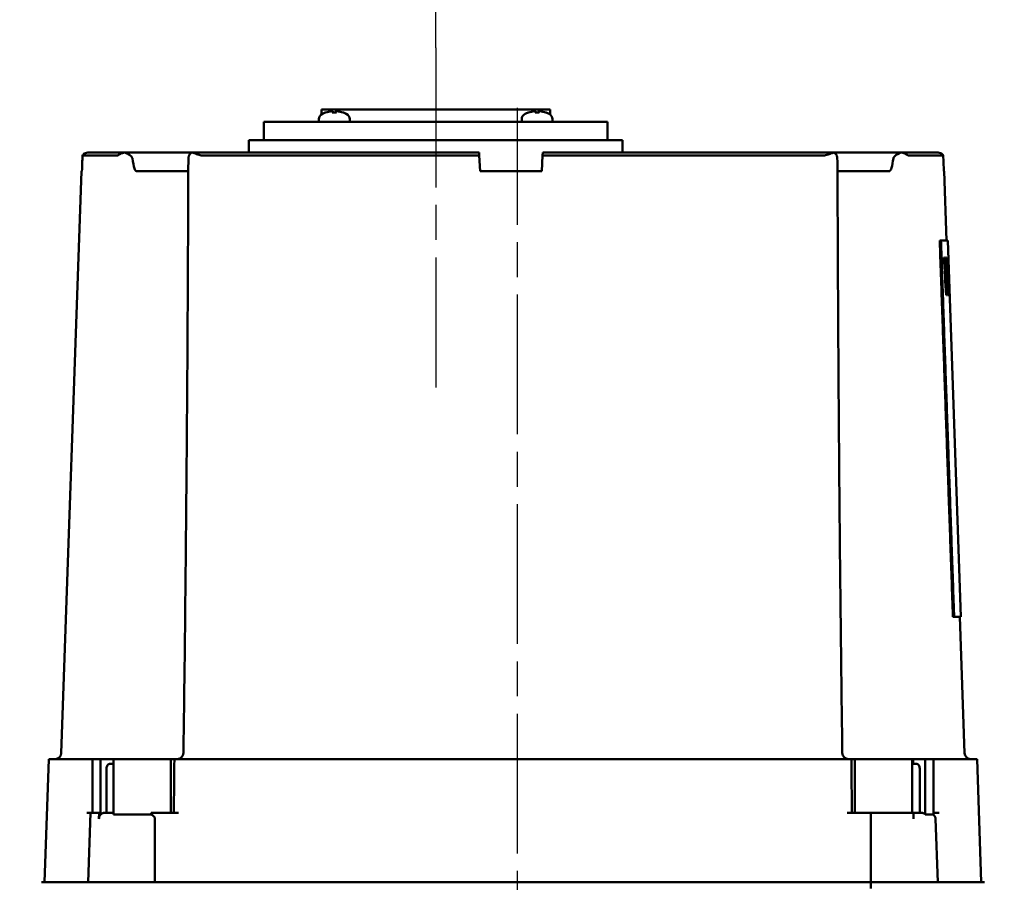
# Model space of a CAD drawing. Header units: millimetres. Extents: x 0 to 1680, y 0 to 1188.
# Tile 18 of 30: x 458 to 618, y 876 to 1016. Entities that reach past the tile are written whole.
import ezdxf

# ---------------------------------------------------------------- set-up
doc = ezdxf.new("R2010")
doc.units = ezdxf.units.MM
doc.header["$LTSCALE"] = 4
doc.linetypes.add('CHAIN', pattern=[0.7087, 0.4724, -0.0591, 0.1181, -0.0591])
for name, color, linetype, lineweight in [('Видимый контур (ГОСТ)', 7, 'Continuous', 50), ('Осевая линия (ГОСТ)', 7, 'Continuous', 25), ('Размер (ГОСТ)', 7, 'Continuous', 25)]:
    doc.layers.add(name, color=color, linetype=linetype, lineweight=lineweight)
doc.styles.add('Обычный текст (ГОСТ)', font='GOST Common Italic.ttf')
doc.dimstyles.new('Обычный (ГОСТ)', dxfattribs={"dimscale": 4, "dimtxt": 3.5, "dimasz": 3.5, "dimexe": 1, "dimexo": 0, "dimgap": 0.5, "dimtad": 1, "dimtxsty": 'Обычный текст (ГОСТ)', "dimblk": 'Filled-1', "dimcen": 0.09, "dimdle": 15, "dimclrd": 256, "dimclre": 256, "dimclrt": 256, "dimazin": 2, "dimtfac": 0.714286, "dimtdec": 3, "dimtmove": 0, "dimatfit": 3, "dimfxl": 1, "dimtolj": 1, "dimlwd": 25, "dimlwe": 25, "dimarcsym": 0})

# ---------------------------------------------------------------- blocks, each defined once
blk = doc.blocks.new('Filled-1')
at = {"color": 0}
for p, q in [((0, 0), (-1, 0.143)), ((-1, 0.143), (-1, -0.143)), ((-1, 0), (0, 0)), ((-1, -0.143), (0, 0))]:
    blk.add_line(p, q, dxfattribs=at)
at = {"color": 0, "flags": 128}
blk.add_lwpolyline([(-1, -0.143), (0, 0), (-1, 0.143), (-1, -0.143)], dxfattribs=at)
at = {"color": 0}
blk.add_solid([(-1, -0.143), (0, 0), (-1, 0.143), (-1, -0.143)], dxfattribs=at)
blk = doc.blocks.new('*D11')
at = {"layer": 'Defpoints', "color": 0, "linetype": 'Continuous', "transparency": 16777216}
for p in [(525.37, 1071.44), (525.37, 1011.44), (455.37, 881.94)]:
    blk.add_point(p, dxfattribs=at)
at = {"layer": 'Размер (ГОСТ)', "linetype": 'Continuous', "lineweight": 25, "transparency": 16777216}
for p, q in [((455.37, 881.94), (455.37, 1075.44)), ((525.37, 1011.44), (525.37, 1075.44)), ((469.37, 1071.44), (511.37, 1071.44))]:
    blk.add_line(p, q, dxfattribs=at)
at = {"layer": 'Размер (ГОСТ)', "linetype": 'Continuous', "lineweight": 25, "transparency": 16777216, "xscale": 14, "yscale": 14, "zscale": 14, "rotation": 180}
blk.add_blockref('Filled-1', (455.37, 1071.44), dxfattribs=at)
at = {"layer": 'Размер (ГОСТ)', "linetype": 'Continuous', "lineweight": 25, "transparency": 16777216, "xscale": 14, "yscale": 14, "zscale": 14}
blk.add_blockref('Filled-1', (525.37, 1071.44), dxfattribs=at)
at = {"layer": 'Размер (ГОСТ)', "linetype": 'Continuous', "lineweight": 25, "transparency": 16777216, "insert": (481.99, 1087.62), "char_height": 14, "attachment_point": 1, "style": 'Обычный текст (ГОСТ)'}
blk.add_mtext('\\A1;70', dxfattribs=at)
blk = doc.blocks.new('*D12')
at = {"layer": 'Defpoints', "color": 0, "linetype": 'Continuous', "transparency": 16777216}
for p in [(755.37, 1071.44), (525.37, 1011.44), (755.37, 871.1)]:
    blk.add_point(p, dxfattribs=at)
at = {"layer": 'Размер (ГОСТ)', "linetype": 'Continuous', "lineweight": 25, "transparency": 16777216}
for p, q in [((525.37, 1011.44), (525.37, 1075.44)), ((755.37, 871.1), (755.37, 1075.44)), ((539.37, 1071.44), (741.37, 1071.44))]:
    blk.add_line(p, q, dxfattribs=at)
at = {"layer": 'Размер (ГОСТ)', "linetype": 'Continuous', "lineweight": 25, "transparency": 16777216, "xscale": 14, "yscale": 14, "zscale": 14, "rotation": 180}
blk.add_blockref('Filled-1', (525.37, 1071.44), dxfattribs=at)
at = {"layer": 'Размер (ГОСТ)', "linetype": 'Continuous', "lineweight": 25, "transparency": 16777216, "xscale": 14, "yscale": 14, "zscale": 14}
blk.add_blockref('Filled-1', (755.37, 1071.44), dxfattribs=at)
at = {"layer": 'Размер (ГОСТ)', "linetype": 'Continuous', "lineweight": 25, "transparency": 16777216, "insert": (625.5, 1087.44), "char_height": 14, "attachment_point": 1, "style": 'Обычный текст (ГОСТ)'}
blk.add_mtext('\\A1;230', dxfattribs=at)

msp = doc.modelspace()

# ---------------------------------------------------------------- linework, layer by layer
at = {"layer": 'Видимый контур (ГОСТ)'}
for p, q in [((543.92, 1001.444), (506.812, 1001.444)), ((506.812, 1000.641), (506.812, 1001.444)), ((507.514, 1000.951), (507.5, 1000.951)), ((509.242, 1000.951), (508.59, 1000.951)), ((508.657, 1001.166), (508.676, 1000.951)), ((509.174, 1001.166), (509.155, 1000.951)), ((510.331, 1000.951), (510.317, 1000.951)), ((540.415, 1000.951), (540.401, 1000.951)), ((542.143, 1000.951), (541.491, 1000.951)), ((541.558, 1001.166), (541.577, 1000.951)), ((542.075, 1001.166), (542.056, 1000.951)), ((543.232, 1000.951), (543.218, 1000.951)), ((543.92, 1000.641), (543.92, 1001.444)), ((553.236, 999.444), (497.497, 999.444)), ((497.497, 996.444), (497.497, 999.444)), ((506.416, 999.844), (506.416, 999.444)), ((511.416, 999.844), (511.416, 999.444)), ((539.317, 999.844), (539.317, 999.444)), ((544.317, 999.844), (544.317, 999.444)), ((553.236, 996.444), (553.236, 999.444)), ((555.665, 996.444), (495.067, 996.444)), ((495.067, 994.444), (495.067, 996.444)), ((555.665, 994.444), (555.665, 996.444)), ((473.698, 993.982), (468.06, 993.982)), ((468.904, 994.444), (474.927, 994.444)), ((485.996, 994.444), (474.927, 994.444)), ((485.996, 994.444), (532.408, 994.444)), ((532.432, 993.982), (487.553, 993.982)), ((532.432, 993.982), (532.408, 994.444)), ((532.565, 991.444), (532.432, 993.982)), ((542.565, 991.444), (542.698, 993.982)), ((542.722, 994.444), (542.698, 993.982)), ((588.213, 993.982), (542.698, 993.982)), ((542.722, 994.444), (589.77, 994.444)), ((600.839, 994.444), (589.77, 994.444)), ((600.839, 994.444), (606.863, 994.444)), ((607.706, 993.982), (602.068, 993.982)), ((467.913, 991.444), (464.615, 897.009)), ((467.969, 991.444), (467.913, 991.444)), ((476.79, 991.444), (485.217, 991.444)), ((542.565, 991.444), (532.565, 991.444)), ((590.55, 991.444), (598.977, 991.444)), ((607.853, 991.444), (607.798, 991.444)), ((607.853, 991.444), (608.247, 980.183)), ((607.335, 980.183), (607.133, 980.183)), ((607.335, 980.183), (608.447, 980.183)), ((608.447, 980.183), (610.579, 919.133)), ((607.89, 977.406), (607.825, 977.406)), ((608.115, 977.406), (608.063, 977.406)), ((608.124, 976.368), (608.083, 976.368)), ((608.292, 977.406), (608.253, 977.406)), ((608.418, 977.406), (608.382, 977.406)), ((608.429, 976.576), (608.4, 976.576)), ((608.519, 977.406), (608.49, 977.406)), ((608.703, 971.306), (608.49, 977.406)), ((608.531, 976.704), (608.515, 976.704)), ((608.531, 976.704), (608.611, 974.411)), ((608.531, 976.704), (608.544, 976.704)), ((608.494, 973.704), (608.461, 973.704)), ((608.509, 973.012), (608.475, 973.012)), ((608.561, 973.704), (608.494, 973.704)), ((608.509, 973.012), (608.592, 973.012)), ((608.611, 974.411), (608.595, 974.411)), ((608.623, 974.411), (608.611, 974.411)), ((608.652, 973.961), (608.611, 973.961)), ((608.635, 973.734), (608.619, 973.734)), ((608.635, 973.734), (608.65, 973.734)), ((608.635, 973.734), (608.72, 971.306)), ((608.157, 972.349), (608.101, 972.349)), ((608.157, 971.306), (608.221, 971.306)), ((608.366, 972.29), (608.328, 972.29)), ((608.376, 971.306), (608.427, 971.306)), ((608.508, 971.306), (608.545, 971.306)), ((608.668, 971.306), (608.69, 971.306)), ((608.703, 971.306), (608.72, 971.306)), ((608.753, 971.306), (608.757, 971.306)), ((609.477, 919.133), (609.276, 919.133)), ((610.579, 919.133), (609.477, 919.133)), ((610.379, 919.133), (611.151, 897.009)), ((462.582, 896.044), (461.883, 876.044)), ((462.582, 896.044), (469.031, 896.044)), ((469.653, 896.044), (469.031, 896.044)), ((469.653, 896.044), (470.983, 896.044)), ((469.653, 896.044), (469.653, 887.294)), ((470.983, 896.044), (473.095, 896.044)), ((470.983, 896.044), (470.983, 887.294)), ((472.564, 895.294), (473.109, 895.294)), ((473.095, 896.044), (473.109, 896.044)), ((473.095, 896.044), (473.095, 895.294)), ((473.109, 896.044), (473.109, 887.045)), ((473.109, 896.044), (482.396, 896.044)), ((482.962, 896.044), (482.396, 896.044)), ((482.396, 896.044), (482.396, 887.294)), ((483.726, 896.044), (482.962, 896.044)), ((483.726, 896.044), (592.04, 896.044)), ((592.805, 896.044), (592.04, 896.044)), ((593.37, 896.044), (592.805, 896.044)), ((593.37, 896.044), (602.67, 896.044)), ((593.37, 896.044), (593.37, 887.294)), ((602.67, 896.044), (602.82, 896.044)), ((602.67, 896.044), (602.67, 887.294)), ((602.67, 895.294), (603.322, 895.294)), ((602.82, 896.044), (604.792, 896.044)), ((602.82, 896.044), (602.82, 895.294)), ((604.792, 896.044), (604.792, 887.045)), ((604.792, 896.044), (606.114, 896.044)), ((606.736, 896.044), (606.114, 896.044)), ((606.114, 896.044), (606.114, 887.045)), ((606.736, 896.044), (613.185, 896.044)), ((613.185, 896.044), (613.883, 876.044)), ((471.96, 887.294), (471.96, 894.494)), ((603.886, 894.494), (603.886, 887.294)), ((469.347, 887.294), (468.74, 887.294)), ((469.347, 887.294), (468.954, 876.044)), ((469.347, 887.294), (470.754, 887.294)), ((470.754, 887.294), (470.729, 886.329)), ((470.983, 887.294), (470.754, 887.294)), ((471.478, 887.294), (473.109, 887.294)), ((479.195, 887.045), (473.109, 887.045)), ((483.629, 887.294), (479.213, 887.294)), ((595.955, 887.294), (592.138, 887.294)), ((595.955, 887.294), (602.877, 887.294)), ((602.877, 887.294), (604.334, 887.294)), ((602.877, 887.294), (602.899, 886.329)), ((606.114, 887.045), (604.792, 887.045)), ((607.026, 887.294), (606.114, 887.294)), ((606.453, 886.329), (606.812, 876.044)), ((461.383, 876.044), (468.454, 876.044)), ((468.454, 876.044), (479.824, 876.044)), ((479.824, 876.044), (595.943, 876.044)), ((595.943, 876.044), (607.312, 876.044)), ((607.312, 876.044), (614.383, 876.044))]:
    msp.add_line(p, q, dxfattribs=at)
for centre, radius, start, end in [((507.416, 999.844), 1, 116.26077, 179.99), ((508.916, 996.804), 4.39, 109.45641, 116.26077), ((507.5, 1000.811), 0.14, 90, 109.45641), ((510.331, 1000.811), 0.14, 70.54359, 90), ((508.916, 996.804), 4.39, 63.73923, 70.54359), ((510.416, 999.844), 1, 0.01, 63.73923), ((540.317, 999.844), 1, 116.26077, 179.99), ((541.817, 996.804), 4.39, 109.45641, 116.26077), ((540.401, 1000.811), 0.14, 90, 109.45641), ((543.232, 1000.811), 0.14, 70.54359, 90), ((541.817, 996.804), 4.39, 63.73923, 70.54359), ((543.317, 999.844), 1, 0.01, 63.73923), ((463.616, 897.044), 1, 270, 358), ((483.437, 897.044), 1, 270, 359.22518), ((592.329, 897.044), 1, 180.77482, 270), ((612.151, 897.044), 1, 182, 270), ((605.454, 886.294), 1, 2, 48.69006)]:
    msp.add_arc(centre, radius, start, end, dxfattribs=at)
for centre, major_axis, ratio, start_param, end_param in [((508.901, 996.818), (3.046, 3.157), 0.9920917, 0.8679292, 1.1001315), ((509.077, 996.818), (-0.384, 4.37), 0.0903208, 0.096395, 0.3285973), ((508.754, 996.818), (0.384, 4.37), 0.0903208, 5.954588, 6.1867903), ((508.93, 996.818), (3.046, -3.157), 0.9920917, 2.0414611, 2.2736634), ((541.802, 996.818), (3.046, 3.157), 0.9920917, 0.8679292, 1.1001315), ((541.978, 996.818), (-0.384, 4.37), 0.0903208, 0.096395, 0.3285973), ((541.656, 996.818), (0.384, 4.37), 0.0903208, 5.954588, 6.1867903), ((541.832, 996.818), (3.046, -3.157), 0.9920917, 2.0414611, 2.2736634), ((693.196, -4331.719), (0, 7845.621), 0.0390783, 0.824653, 0.8250934), ((382.571, -4331.719), (0, 7845.621), 0.0390783, 5.4580919, 5.4585323), ((382.571, 782.084), (0, 911.96), 0.2528675, 4.9213969, 4.9282396), ((382.571, 767.929), (0, 962.313), 0.2398959, 4.9264458, 4.9318267), ((382.571, 900.6), (0, 950.871), 0.2379201, 4.7879169, 4.7932515), ((382.571, 777.67), (0, 972.182), 0.2370552, 4.9139395, 4.9193139), ((382.571, 895.858), (0, 960.297), 0.2357085, 4.7910384, 4.796327), ((382.571, 782.531), (0, 949.661), 0.2426169, 4.9125043, 4.9179461), ((382.571, 884.903), (0, 960.427), 0.2360786, 4.8035025, 4.8088532), ((382.571, 893.203), (0, 911.223), 0.2487766, 4.7982073, 4.8049283), ((382.571, 932.83), (0, 674.932), 0.3353015, 4.7694279, 4.778483), ((382.571, 884.599), (0, 679.928), 0.3353015, 4.8402617, 4.8493125), ((382.571, 877.912), (0, 697.953), 0.3268836, 4.8500712, 4.8542267), ((382.571, 926.865), (0, 696.399), 0.3251525, 4.7796983, 4.7838324), ((382.571, 925.953), (0, 701.612), 0.322754, 4.7770752, 4.7795112), ((382.571, 875.718), (0, 707.016), 0.322754, 4.8480037, 4.8504386), ((382.571, 957.198), (0, 285.383), 0.7935293, 4.7618461, 4.7703633), ((382.571, 959.236), (0, 277.194), 0.8167585, 4.7559469, 4.7655346)]:
    msp.add_ellipse(centre, major_axis=major_axis, ratio=ratio, start_param=start_param, end_param=end_param, dxfattribs=at)
for points, knots in [([(508.48, 1001.164), (508.501, 1001.167), (508.523, 1001.168), (508.564, 1001.171), (508.583, 1001.172), (508.614, 1001.172), (508.628, 1001.172), (508.648, 1001.17), (508.654, 1001.169), (508.657, 1001.166), (508.657, 1001.165), (508.657, 1001.164)], [0, 0, 0, 0, 0.006105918, 0.006105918, 0.012211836, 0.012211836, 0.018306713, 0.018306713, 0.02440159, 0.02440159, 0.027283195, 0.027283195, 0.027283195, 0.027283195]), ([(509.175, 1001.164), (509.173, 1001.167), (509.175, 1001.168), (509.188, 1001.171), (509.199, 1001.172), (509.225, 1001.172), (509.242, 1001.172), (509.28, 1001.17), (509.301, 1001.169), (509.331, 1001.166), (509.341, 1001.165), (509.351, 1001.164)], [0, 0, 0, 0, 0.006108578, 0.006108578, 0.012217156, 0.012217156, 0.018309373, 0.018309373, 0.02440159, 0.02440159, 0.027283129, 0.027283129, 0.027283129, 0.027283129]), ([(541.382, 1001.164), (541.402, 1001.167), (541.424, 1001.168), (541.465, 1001.171), (541.484, 1001.172), (541.515, 1001.172), (541.529, 1001.172), (541.55, 1001.17), (541.556, 1001.169), (541.559, 1001.166), (541.559, 1001.165), (541.558, 1001.164)], [0, 0, 0, 0, 0.006105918, 0.006105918, 0.012211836, 0.012211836, 0.018306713, 0.018306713, 0.02440159, 0.02440159, 0.027283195, 0.027283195, 0.027283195, 0.027283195]), ([(542.076, 1001.164), (542.074, 1001.167), (542.076, 1001.168), (542.089, 1001.171), (542.1, 1001.172), (542.126, 1001.172), (542.143, 1001.172), (542.181, 1001.17), (542.202, 1001.169), (542.232, 1001.166), (542.242, 1001.165), (542.252, 1001.164)], [0, 0, 0, 0, 0.006108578, 0.006108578, 0.012217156, 0.012217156, 0.018309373, 0.018309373, 0.02440159, 0.02440159, 0.027283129, 0.027283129, 0.027283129, 0.027283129]), ([(468.904, 994.444), (468.781, 994.444), (468.635, 994.415), (468.407, 994.32), (468.284, 994.238), (468.148, 994.103), (468.101, 994.044), (468.06, 993.982)], [0.44459589, 0.44459589, 0.44459589, 0.44459589, 0.481619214, 0.481619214, 0.518686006, 0.518686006, 0.539173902, 0.539173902, 0.539173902, 0.539173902]), ([(474.832, 994.435), (474.734, 994.425), (474.636, 994.405), (474.325, 994.316), (474.149, 994.222), (473.941, 994.099), (473.878, 994.058), (473.773, 994), (473.731, 993.982), (473.698, 993.982)], [0.13924742, 0.13924742, 0.13924742, 0.13924742, 0.17358862, 0.17358862, 0.25091913, 0.25091913, 0.29088897, 0.29088897, 0.33015942, 0.33015942, 0.33015942, 0.33015942]), ([(474.832, 994.435), (474.862, 994.441), (474.893, 994.444), (474.925, 994.444), (474.926, 994.444), (474.927, 994.444)], [0.161738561, 0.161738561, 0.161738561, 0.161738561, 0.17775621, 0.17775621, 0.178319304, 0.178319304, 0.178319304, 0.178319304]), ([(476.157, 993.496), (476.151, 993.537), (476.138, 993.576), (476.097, 993.659), (476.066, 993.703), (475.973, 993.817), (475.894, 993.892), (475.651, 994.088), (475.451, 994.218), (475.101, 994.373), (474.964, 994.417), (474.832, 994.435)], [0.0000155, 0.0000155, 0.0000155, 0.0000155, 0.01243753, 0.01243753, 0.02798789, 0.02798789, 0.05721604, 0.05721604, 0.10680578, 0.10680578, 0.13889955, 0.13889955, 0.13889955, 0.13889955]), ([(485.83, 994.435), (485.735, 994.418), (485.652, 994.378), (485.496, 994.255), (485.428, 994.164), (485.35, 994.002), (485.326, 993.937), (485.296, 993.827), (485.287, 993.783), (485.275, 993.71), (485.271, 993.682), (485.265, 993.633), (485.263, 993.614), (485.259, 993.563), (485.257, 993.53), (485.256, 993.496)], [0.17512103, 0.17512103, 0.17512103, 0.17512103, 0.22225664, 0.22225664, 0.27832413, 0.27832413, 0.30987938, 0.30987938, 0.32787114, 0.32787114, 0.33854906, 0.33854906, 0.34514732, 0.34514732, 0.35559515, 0.35559515, 0.35559515, 0.35559515]), ([(485.996, 994.444), (485.994, 994.444), (485.992, 994.444), (485.937, 994.444), (485.883, 994.441), (485.83, 994.435)], [-0.00065039, -0.00065039, -0.00065039, -0.00065039, 0, 0, 0.018498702, 0.018498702, 0.018498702, 0.018498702]), ([(487.553, 993.982), (487.427, 993.982), (487.238, 993.997), (486.71, 994.146), (486.433, 994.262), (486.046, 994.39), (485.93, 994.421), (485.83, 994.435)], [0, 0, 0, 0, 0.03867243, 0.03867243, 0.08104669, 0.08104669, 0.10339071, 0.10339071, 0.10339071, 0.10339071]), ([(589.937, 994.435), (589.863, 994.425), (589.781, 994.405), (589.48, 994.316), (589.249, 994.222), (588.888, 994.099), (588.758, 994.058), (588.491, 994), (588.356, 993.982), (588.213, 993.982)], [0.1392474, 0.1392474, 0.1392474, 0.1392474, 0.17358867, 0.17358867, 0.25091917, 0.25091917, 0.29088901, 0.29088901, 0.33015946, 0.33015946, 0.33015946, 0.33015946]), ([(589.77, 994.444), (589.772, 994.444), (589.774, 994.444), (589.829, 994.444), (589.883, 994.441), (589.937, 994.435)], [-0.000649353, -0.000649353, -0.000649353, -0.000649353, 0, 0, 0.018499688, 0.018499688, 0.018499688, 0.018499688]), ([(590.51, 993.496), (590.509, 993.537), (590.507, 993.576), (590.499, 993.659), (590.493, 993.703), (590.474, 993.817), (590.455, 993.892), (590.384, 994.088), (590.311, 994.218), (590.124, 994.373), (590.036, 994.417), (589.937, 994.435)], [0.0000155, 0.0000155, 0.0000155, 0.0000155, 0.01243755, 0.01243755, 0.02798792, 0.02798792, 0.05721611, 0.05721611, 0.10680589, 0.10680589, 0.13889959, 0.13889959, 0.13889959, 0.13889959]), ([(600.935, 994.435), (600.809, 994.418), (600.679, 994.378), (600.394, 994.255), (600.236, 994.164), (600.006, 994.002), (599.924, 993.937), (599.807, 993.827), (599.765, 993.783), (599.707, 993.71), (599.686, 993.682), (599.657, 993.633), (599.647, 993.614), (599.624, 993.563), (599.614, 993.53), (599.609, 993.496)], [0.17512101, 0.17512101, 0.17512101, 0.17512101, 0.22225662, 0.22225662, 0.27832413, 0.27832413, 0.30987939, 0.30987939, 0.32787115, 0.32787115, 0.33854908, 0.33854908, 0.34514734, 0.34514734, 0.35559517, 0.35559517, 0.35559517, 0.35559517]), ([(600.839, 994.444), (600.84, 994.444), (600.841, 994.444), (600.873, 994.444), (600.904, 994.441), (600.935, 994.435)], [-0.00065039, -0.00065039, -0.00065039, -0.00065039, 0, 0, 0.01849867, 0.01849867, 0.01849867, 0.01849867]), ([(602.068, 993.982), (602.04, 993.982), (601.991, 993.997), (601.746, 994.146), (601.566, 994.262), (601.2, 994.39), (601.068, 994.421), (600.935, 994.435)], [0, 0, 0, 0, 0.03867244, 0.03867244, 0.08104671, 0.08104671, 0.10339073, 0.10339073, 0.10339073, 0.10339073]), ([(607.706, 993.982), (607.665, 994.044), (607.618, 994.103), (607.483, 994.238), (607.359, 994.32), (607.131, 994.415), (606.986, 994.444), (606.863, 994.444)], [0.053694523, 0.053694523, 0.053694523, 0.053694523, 0.074182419, 0.074182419, 0.111249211, 0.111249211, 0.148272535, 0.148272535, 0.148272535, 0.148272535]), ([(476.79, 991.444), (476.775, 991.444), (476.76, 991.447), (476.728, 991.459), (476.711, 991.47), (476.669, 991.506), (476.646, 991.537), (476.576, 991.643), (476.532, 991.747), (476.358, 992.244), (476.245, 992.877), (476.157, 993.496)], [0, 0, 0, 0, 0.00455788, 0.00455788, 0.01036673, 0.01036673, 0.02110387, 0.02110387, 0.04882238, 0.04882238, 0.15781205, 0.15781205, 0.15781205, 0.15781205]), ([(485.256, 993.496), (485.241, 992.978), (485.225, 992.387), (485.219, 991.885), (485.218, 991.8), (485.217, 991.726)], [0.00046437, 0.00046437, 0.00046437, 0.00046437, 0.15724896, 0.15724896, 0.19039159, 0.19039159, 0.19039159, 0.19039159]), ([(590.549, 991.726), (590.549, 991.765), (590.549, 991.807), (590.544, 992.244), (590.528, 992.877), (590.51, 993.496)], [0.03758149, 0.03758149, 0.03758149, 0.03758149, 0.04882239, 0.04882239, 0.15780789, 0.15780789, 0.15780789, 0.15780789]), ([(599.609, 993.496), (599.536, 992.978), (599.436, 992.387), (599.264, 991.82), (599.209, 991.676), (599.123, 991.538), (599.095, 991.502), (599.05, 991.467), (599.035, 991.458), (599.006, 991.447), (598.992, 991.444), (598.977, 991.444)], [0.00052296, 0.00052296, 0.00052296, 0.00052296, 0.15729125, 0.15729125, 0.2152241, 0.2152241, 0.2378413, 0.2378413, 0.24711178, 0.24711178, 0.25545778, 0.25545778, 0.25545778, 0.25545778]), ([(484.437, 897.03), (484.523, 903.343), (484.601, 909.656), (484.745, 922.282), (484.81, 928.595), (484.927, 941.221), (484.979, 947.534), (485.07, 960.161), (485.109, 966.474), (485.173, 979.1), (485.199, 985.413), (485.217, 991.726)], [0.3950659, 0.3950659, 0.3950659, 0.3950659, 2.2907727, 2.2907727, 4.1864795, 4.1864795, 6.0821864, 6.0821864, 7.9778932, 7.9778932, 9.8736, 9.8736, 9.8736, 9.8736]), ([(590.549, 991.726), (590.568, 985.413), (590.593, 979.1), (590.658, 966.474), (590.696, 960.161), (590.787, 947.534), (590.839, 941.221), (590.956, 928.595), (591.022, 922.282), (591.165, 909.656), (591.244, 903.343), (591.329, 897.03)], [0.5162918, 0.5162918, 0.5162918, 0.5162918, 2.4119986, 2.4119986, 4.3077054, 4.3077054, 6.2034122, 6.2034122, 8.099119, 8.099119, 9.9948258, 9.9948258, 9.9948258, 9.9948258]), ([(608.519, 977.406), (608.522, 977.406), (608.525, 977.4), (608.529, 977.375), (608.531, 977.365), (608.533, 977.342), (608.535, 977.32), (608.542, 977.212), (608.545, 977.153), (608.548, 977.085)], [0, 0, 0, 0, 0.05963578, 0.05963578, 0.0857056, 0.0857056, 0.10446497, 0.10446497, 0.11815623, 0.11815623, 0.11815623, 0.11815623]), ([(608.564, 976.497), (608.561, 976.541), (608.559, 976.576), (608.555, 976.637), (608.554, 976.656), (608.549, 976.696), (608.547, 976.704), (608.544, 976.704)], [-0.091970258, -0.091970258, -0.091970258, -0.091970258, -0.072509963, -0.072509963, -0.049331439, -0.049331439, 0, 0, 0, 0]), ([(608.548, 977.085), (608.553, 976.972), (608.559, 976.832), (608.566, 976.66), (608.567, 976.633), (608.568, 976.606), (608.569, 976.579), (608.569, 976.571), (608.57, 976.562), (608.57, 976.554), (608.571, 976.529), (608.572, 976.504), (608.573, 976.48), (608.574, 976.454), (608.575, 976.43), (608.575, 976.406), (608.576, 976.381), (608.577, 976.357), (608.578, 976.333), (608.579, 976.309), (608.58, 976.285), (608.581, 976.262), (608.585, 976.151), (608.589, 976.037), (608.593, 975.922), (608.595, 975.865), (608.597, 975.808), (608.599, 975.75)], [0, 0, 0, 0, 0.0623446, 0.0623446, 0.0623446, 0.07243367, 0.07243367, 0.07243367, 0.07565797, 0.07565797, 0.07565797, 0.08535654, 0.08535654, 0.08535654, 0.09545122, 0.09545122, 0.09545122, 0.10580563, 0.10580563, 0.10580563, 0.11654942, 0.11654942, 0.11654942, 0.16871858, 0.16871858, 0.16871858, 0.19471391, 0.19471391, 0.19471391, 0.19471391]), ([(608.595, 975.686), (608.591, 975.813), (608.587, 975.938), (608.582, 976.058), (608.581, 976.081), (608.58, 976.105), (608.579, 976.128), (608.579, 976.137), (608.579, 976.148), (608.578, 976.158), (608.577, 976.179), (608.576, 976.202), (608.576, 976.225), (608.575, 976.25), (608.573, 976.276), (608.572, 976.302), (608.572, 976.312), (608.571, 976.322), (608.571, 976.333), (608.568, 976.396), (608.566, 976.451), (608.564, 976.497)], [0, 0, 0, 0, 0.037927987, 0.037927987, 0.037927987, 0.045388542, 0.045388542, 0.045388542, 0.048590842, 0.048590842, 0.048590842, 0.054950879, 0.054950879, 0.054950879, 0.061810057, 0.061810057, 0.061810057, 0.064445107, 0.064445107, 0.064445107, 0.080766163, 0.080766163, 0.080766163, 0.080766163]), ([(608.626, 974.727), (608.623, 974.82), (608.62, 974.929), (608.617, 975.053), (608.616, 975.078), (608.615, 975.105), (608.614, 975.133), (608.612, 975.189), (608.61, 975.252), (608.608, 975.322), (608.608, 975.329), (608.607, 975.336), (608.607, 975.343), (608.603, 975.456), (608.599, 975.572), (608.595, 975.686)], [0, 0, 0, 0, 0.040709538, 0.040709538, 0.040709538, 0.048960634, 0.048960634, 0.048960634, 0.065680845, 0.065680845, 0.065680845, 0.067395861, 0.067395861, 0.067395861, 0.0937961, 0.0937961, 0.0937961, 0.0937961]), ([(608.599, 975.75), (608.607, 975.505), (608.616, 975.262), (608.628, 974.903), (608.634, 974.702), (608.644, 974.372), (608.646, 974.271), (608.65, 974.093), (608.651, 974.019), (608.652, 973.961)], [0, 0, 0, 0, 0.07354876, 0.07354876, 0.11501333, 0.11501333, 0.13774766, 0.13774766, 0.16164099, 0.16164099, 0.16164099, 0.16164099]), ([(608.623, 974.411), (608.625, 974.411), (608.627, 974.419), (608.628, 974.441), (608.629, 974.449), (608.629, 974.459), (608.629, 974.472), (608.629, 974.474), (608.629, 974.477), (608.629, 974.481), (608.63, 974.485), (608.63, 974.491), (608.63, 974.498), (608.63, 974.506), (608.63, 974.516), (608.629, 974.528), (608.629, 974.539), (608.629, 974.551), (608.629, 974.566), (608.628, 974.609), (608.627, 974.663), (608.626, 974.727)], [0, 0, 0, 0, 0.045302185, 0.045302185, 0.045302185, 0.062458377, 0.062458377, 0.062458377, 0.065603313, 0.065603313, 0.065603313, 0.068987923, 0.068987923, 0.068987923, 0.072924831, 0.072924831, 0.072924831, 0.076296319, 0.076296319, 0.076296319, 0.086047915, 0.086047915, 0.086047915, 0.086047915]), ([(471.96, 894.494), (471.96, 894.592), (471.978, 894.707), (472.034, 894.889), (472.083, 894.988), (472.188, 895.128), (472.262, 895.194), (472.401, 895.27), (472.489, 895.294), (472.564, 895.294)], [0, 0, 0, 0, 0.02946755, 0.02946755, 0.05915885, 0.05915885, 0.08916289, 0.08916289, 0.11950557, 0.11950557, 0.11950557, 0.11950557]), ([(603.322, 895.294), (603.393, 895.294), (603.477, 895.27), (603.607, 895.192), (603.676, 895.125), (603.773, 894.984), (603.819, 894.886), (603.87, 894.705), (603.886, 894.591), (603.886, 894.494)], [-0.12164783, -0.12164783, -0.12164783, -0.12164783, -0.08978933, -0.08978933, -0.05899766, -0.05899766, -0.02916273, -0.02916273, 0, 0, 0, 0]), ([(470.729, 886.329), (470.733, 886.443), (470.753, 886.572), (470.82, 886.789), (470.882, 886.912), (471.012, 887.087), (471.105, 887.17), (471.276, 887.265), (471.385, 887.294), (471.478, 887.294)], [-0.59264116, -0.59264116, -0.59264116, -0.59264116, -0.55917437, -0.55917437, -0.52209316, -0.52209316, -0.48476501, -0.48476501, -0.44717103, -0.44717103, -0.44717103, -0.44717103]), ([(479.195, 887.045), (479.368, 886.97), (479.502, 886.881), (479.667, 886.718), (479.726, 886.64), (479.793, 886.485), (479.81, 886.414), (479.812, 886.336), (479.812, 886.332), (479.812, 886.329)], [0.721306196, 0.721306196, 0.721306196, 0.721306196, 0.762128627, 0.762128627, 0.789782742, 0.789782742, 0.809787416, 0.809787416, 0.810787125, 0.810787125, 0.810787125, 0.810787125]), ([(604.334, 887.294), (604.421, 887.294), (604.523, 887.264), (604.667, 887.177), (604.736, 887.114), (604.792, 887.045)], [-0.150544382, -0.150544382, -0.150544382, -0.150544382, -0.111795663, -0.111795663, -0.080837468, -0.080837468, -0.080837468, -0.080837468]), ([(595.943, 876.044), (595.942, 876.044), (595.942, 876.036), (595.942, 876.021), (595.941, 876.006), (595.941, 875.984), (595.941, 875.955), (595.941, 875.902), (595.941, 875.826), (595.942, 875.731), (595.942, 875.64), (595.942, 875.531), (595.942, 875.413), (595.943, 875.295), (595.943, 875.17), (595.943, 875.044)], [-0.31990975, -0.31990975, -0.31990975, -0.31990975, -0.29774915, -0.29774915, -0.29774915, -0.27613227, -0.27613227, -0.27613227, -0.23631761, -0.23631761, -0.23631761, -0.19772722, -0.19772722, -0.19772722, -0.15971948, -0.15971948, -0.15971948, -0.15971948])]:
    msp.add_open_spline(points, degree=3, knots=knots, dxfattribs=at)
for points in [[(508.586, 1000.943), (508.587, 1000.948), (508.588, 1000.951), (508.59, 1000.951)], [(509.242, 1000.951), (509.243, 1000.951), (509.244, 1000.948), (509.245, 1000.943)], [(541.487, 1000.943), (541.488, 1000.948), (541.489, 1000.951), (541.491, 1000.951)], [(542.143, 1000.951), (542.144, 1000.951), (542.146, 1000.948), (542.146, 1000.943)], [(482.864, 887.294), (482.905, 890.21), (482.937, 893.127), (482.962, 896.044)], [(592.805, 896.044), (592.83, 893.127), (592.862, 890.21), (592.902, 887.294)], [(479.213, 887.294), (479.207, 887.211), (479.201, 887.128), (479.195, 887.045)], [(595.948, 876.044), (595.95, 879.746), (595.952, 883.525), (595.955, 887.294)], [(479.818, 876.044), (479.817, 879.43), (479.814, 882.88), (479.812, 886.329)]]:
    msp.add_open_spline(points, degree=3, dxfattribs=at)
for points, weights in [([(609.276, 919.133), (608.2, 949.803), (607.133, 980.183)], [1, 1.00001116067, 1]), ([(607.335, 980.183), (608.401, 949.803), (609.477, 919.133)], [1, 1.00001113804, 1])]:
    msp.add_rational_spline(points, weights, degree=2, dxfattribs=at)
at = {"layer": 'Осевая линия (ГОСТ)', "linetype": 'CHAIN', "ltscale": 11.993792}
for p, q in [((525.366, 1011.444), (525.366, 956.333)), ((538.638, 846.732), (538.638, 1001.726))]:
    msp.add_line(p, q, dxfattribs=at)

# ---------------------------------------------------------------- dimensions: what is measured, and where the dimension line sits
at = {"layer": 'Размер (ГОСТ)', "linetype": 'Continuous', "lineweight": 25}
dim = msp.add_linear_dim(base=(525.366, 1071.444), p1=(455.366, 881.939), p2=(525.366, 1011.444), dimstyle='Обычный (ГОСТ)', override={"dimgap": 0.5, "dimdec": 2, "dimtol": 0, "dimlim": 0, "dimtp": 0, "dimtm": 0, "dimtdec": 3, "dimtofl": 0, "dimatfit": 1}, dxfattribs=at)
dim.commit()
dim.dimension.update_dxf_attribs({"geometry": '*D11', "text_midpoint": (490.366, 1071.444), "dimtype": 160})
dim = msp.add_linear_dim(base=(755.366, 1071.444), p1=(525.366, 1011.444), p2=(755.366, 871.105), angle=180, dimstyle='Обычный (ГОСТ)', override={"dimgap": 0.5, "dimdec": 2, "dimtol": 0, "dimlim": 0, "dimtp": 0, "dimtm": 0, "dimtdec": 3, "dimtofl": 0, "dimatfit": 1}, dxfattribs=at)
dim.commit()
dim.dimension.update_dxf_attribs({"geometry": '*D12', "text_midpoint": (640.366, 1071.444), "dimtype": 160})

doc.saveas('drawing.dxf')
